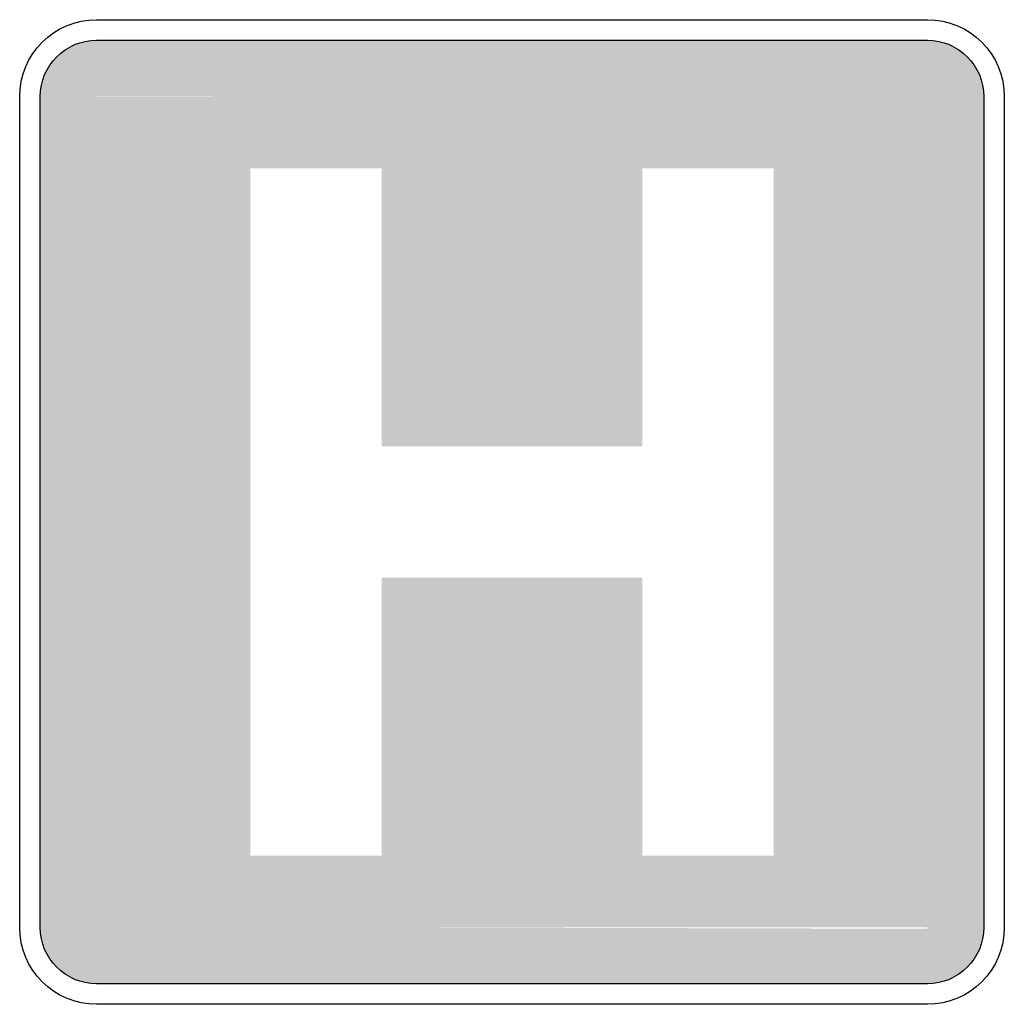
# Model space of a CAD drawing. Header units: inches. Extents: x -12 to 12, y -12 to 12.
import ezdxf

# ---------------------------------------------------------------- set-up
doc = ezdxf.new("R2010")
doc.units = ezdxf.units.IN
doc.header["$MEASUREMENT"] = 0

msp = doc.modelspace()

# ---------------------------------------------------------------- hatches: boundary and pattern name
for points in [[(-10.125, 11.5), (-10.26, 11.493), (-10.393, 11.474), (-10.524, 11.441), (-10.651, 11.395), (-10.773, 11.338), (-10.889, 11.268), (-10.997, 11.188), (-11.097, 11.097), (-11.188, 10.997), (-11.268, 10.889), (-11.338, 10.773), (-11.395, 10.651), (-11.441, 10.524), (-11.474, 10.393), (-11.493, 10.26), (-11.5, 10.125), (-10.125, 10.125), (-10.125, 11.5)], [(-10.125, 11.5), (-10.2, 10.136), (10.212, 10.079), (10.125, 11.5), (-10.125, 11.5)], [(11.5, 10.125), (11.493, 10.26), (11.474, 10.393), (11.441, 10.524), (11.395, 10.651), (11.338, 10.773), (11.268, 10.889), (11.188, 10.997), (11.097, 11.097), (10.997, 11.188), (10.889, 11.268), (10.773, 11.338), (10.651, 11.395), (10.524, 11.441), (10.393, 11.474), (10.26, 11.493), (10.125, 11.5), (10.125, 10.125), (11.5, 10.125)], [(-11.5, 10.125), (-11.5, -10.125), (-6.375, -8.375), (-6.375, 8.375), (-11.5, 10.125)], [(-11.5, 10.125), (11.5, 10.125), (6.375, 8.375), (-6.375, 8.375), (-11.5, 10.125)], [(11.5, 10.125), (11.5, -10.125), (6.375, -8.375), (6.375, 8.375), (11.5, 10.125)], [(-3.175, 8.375), (3.175, 8.375), (3.175, 1.6), (-3.175, 1.6), (-3.175, 8.375)], [(-3.175, -1.6), (3.175, -1.6), (3.175, -8.375), (-3.175, -8.375), (-3.175, -1.6)], [(-11.5, -10.125), (11.5, -10.125), (6.375, -8.375), (-6.375, -8.375), (-11.5, -10.125)], [(-11.5, -10.125), (-11.493, -10.26), (-11.474, -10.393), (-11.441, -10.524), (-11.395, -10.651), (-11.338, -10.773), (-11.268, -10.889), (-11.188, -10.997), (-11.097, -11.097), (-10.997, -11.188), (-10.889, -11.268), (-10.773, -11.338), (-10.651, -11.395), (-10.524, -11.441), (-10.393, -11.474), (-10.26, -11.493), (-10.125, -11.5), (-10.125, -10.125), (-11.5, -10.125)], [(-10.197, -10.105), (-10.125, -11.5), (10.125, -11.5), (10.162, -10.16), (-10.197, -10.105)], [(10.125, -11.5), (10.252, -11.494), (10.378, -11.477), (10.501, -11.448), (10.622, -11.407), (10.738, -11.356), (10.849, -11.294), (10.954, -11.222), (11.051, -11.141), (11.141, -11.051), (11.222, -10.954), (11.294, -10.849), (11.356, -10.738), (11.407, -10.622), (11.448, -10.501), (11.477, -10.378), (11.494, -10.252), (11.5, -10.125), (10.125, -10.125), (10.125, -11.5)]]:
    msp.add_hatch(color=7).paths.add_polyline_path(points)

# ---------------------------------------------------------------- linework, layer by layer
at = {"color": 7}
for points in [[(-10.125, 12), (10.125, 12)], [(-10.125, 11.5), (10.125, 11.5)], [(-12, -10.125), (-12, 10.125)], [(-11.5, -10.125), (-11.5, 10.125)], [(11.5, 10.125), (11.5, -10.125)], [(12, 10.125), (12, -10.125)], [(10.125, -11.5), (-10.125, -11.5)], [(10.125, -12), (-10.125, -12)]]:
    msp.add_lwpolyline(points, dxfattribs=at)
for points in [[(-12, 10.125), (-12, 11.161), (-11.161, 12), (-10.125, 12)], [(10.125, 12), (11.161, 12), (12, 11.161), (12, 10.125)], [(-11.5, 10.125), (-11.5, 10.884), (-10.884, 11.5), (-10.125, 11.5)], [(10.125, 11.5), (10.884, 11.5), (11.5, 10.884), (11.5, 10.125)], [(-10.125, -12), (-11.161, -12), (-12, -11.161), (-12, -10.125)], [(-10.125, -11.5), (-10.884, -11.5), (-11.5, -10.884), (-11.5, -10.125)], [(11.5, -10.125), (11.5, -10.884), (10.884, -11.5), (10.125, -11.5)], [(12, -10.125), (12, -11.161), (11.161, -12), (10.125, -12)]]:
    msp.add_open_spline(points, degree=3, dxfattribs=at)

doc.saveas('drawing.dxf')
